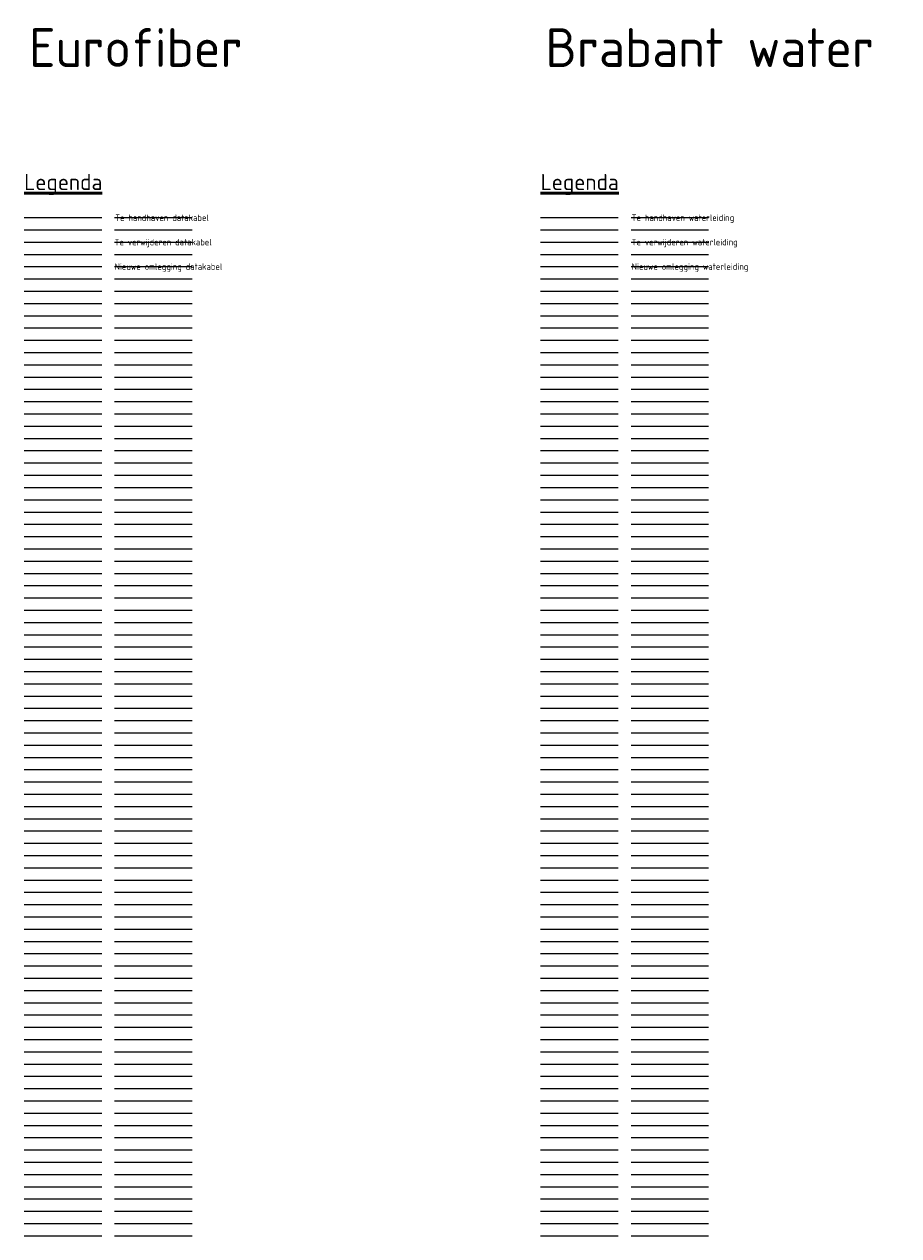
# Model space of a CAD drawing. Header units: metres. Extents: x 780 to 3546, y -363 to 107.
# Tile 14 of 18: x 2980 to 3149, y -128 to 107. Entities that reach past the tile are written whole.
import ezdxf
from ezdxf.lldxf.tags import DXFTag

# ---------------------------------------------------------------- set-up
doc = ezdxf.new("R2010")
doc.units = ezdxf.units.M
doc.layers.get('Defpoints').update_dxf_attribs({"color": 4})
for name, color, linetype, lineweight, true_color in [('B1-WE-KL-DATA_E FIBER EXPLOITATIE BV-G', 7, 'KL-DATA-N', 18, 0x0f4bff), ('B1-WE-KL-WATER_BRABANT WATER-G', 7, 'KL-WATER-N', 18, 0x0f4bff), ('N1-WE-KL-DATA_E FIBER EXPLOITATIE BV-G', 7, 'KL-DATA-N', 18, 0x47ed21), ('N1-WE-KL-WATER_BRABANT WATER-G', 7, 'KL-WATER-N', 18, 0x47ed21), ('V1-WE-KL-DATA_E FIBER EXPLOITATIE BV-G', 7, 'KL-DATA-N', 18, 0xfd1212), ('V1-WE-KL-WATER_BRABANT WATER-G', 7, 'KL-WATER-N', 18, 0xfd1212)]:
    doc.layers.add(name, color=color, linetype=linetype, lineweight=lineweight, true_color=true_color)
doc.layers.add('X-XX-AL-HULPLIJN-GN', color=7, linetype='Continuous', lineweight=13, true_color=0x9b039b, plot=False)
doc.layers.add('X-XX-AL-LEGENDA-T25', color=7, linetype='Continuous', lineweight=25)
doc.layers.add('X-XX-AL-LEGENDA-T50', color=7, linetype='Continuous', lineweight=50)
doc.styles.add('NLCS-ISO-ANNOTATIVE-T25', font='NLCS-ISO.ttf', dxfattribs={"height": 2.5})
doc.styles.add('NLCS-ISO-M500-T50', font='NLCS-ISO.ttf', dxfattribs={"height": 2.5})
doc.styles.add('NLCS-ISO-T25', font='NLCS-ISO.ttf')
tags = doc.linetypes.add('KL-DATA-N', pattern='A,4,-1,[101,NLCS.SHX,S=0.5,R=0,X=0,Y=0],-1,4,-1,["D",Standard,S=1,R=0,X=-0.25,Y=-0.5],-1.5', length=12.5).pattern_tags.tags
tags[18] = DXFTag(74, 10)
doc.linetypes.add('KL-WATER-N', pattern='A,7,-0.5,[168,NLCS.SHX,S=0.75,R=0,X=0.75,Y=0],-2', length=9.5)

# ---------------------------------------------------------------- blocks, each defined once
blk = doc.blocks.new('*U2')
at = {"layer": 'X-XX-AL-HULPLIJN-GN', "flags": 128}
blk.add_lwpolyline([(-7.5, 0), (7.5, 0)], dxfattribs=at)
blk = doc.blocks.new('*U3')
at = {"layer": 'X-XX-AL-HULPLIJN-GN', "color": 0, "linetype": 'ByBlock', "lineweight": -2, "transparency": 16777216}
for p in [(0, 0), (0, -2.375), (0, -4.75), (0, -7.125), (0, -9.5), (0, -11.875), (0, -14.25), (0, -16.625), (0, -19), (0, -21.375), (0, -23.75), (0, -26.125), (0, -28.5), (0, -30.875), (0, -33.25), (0, -35.625), (0, -38), (0, -40.375), (0, -42.75), (0, -45.125), (0, -47.5), (0, -49.875), (0, -52.25), (0, -54.625), (0, -57), (0, -59.375), (0, -61.75), (0, -64.125), (0, -66.5), (0, -68.875), (0, -71.25), (0, -73.625), (0, -76), (0, -78.375), (0, -80.75), (0, -83.125), (0, -85.5), (0, -87.875), (0, -90.25), (0, -92.625), (0, -95), (0, -97.375), (0, -99.75), (0, -102.125), (0, -104.5), (0, -106.875), (0, -109.25), (0, -111.625), (0, -114), (0, -116.375), (0, -118.75), (0, -121.125), (0, -123.5), (0, -125.875), (0, -128.25), (0, -130.625), (0, -133), (0, -135.375), (0, -137.75), (0, -140.125), (0, -142.5), (0, -144.875), (0, -147.25), (0, -149.625), (0, -152), (0, -154.375), (0, -156.75), (0, -159.125), (0, -161.5), (0, -163.875), (0, -166.25), (0, -168.625), (0, -171), (0, -173.375), (0, -175.75), (0, -178.125), (0, -180.5), (0, -182.875), (0, -185.25), (0, -187.625), (0, -190), (0, -192.375), (0, -194.75), (0, -197.125)]:
    blk.add_blockref('*U2', p, dxfattribs=at)
blk = doc.blocks.new('*U4')
at = {"layer": 'X-XX-AL-HULPLIJN-GN', "flags": 128}
blk.add_lwpolyline([(-7.5, 0), (7.5, 0)], dxfattribs=at)
blk = doc.blocks.new('*U5')
at = {"layer": 'X-XX-AL-HULPLIJN-GN', "color": 0, "linetype": 'ByBlock', "lineweight": -2, "transparency": 16777216}
for p in [(0, 0), (0, -2.375), (0, -4.75), (0, -7.125), (0, -9.5), (0, -11.875), (0, -14.25), (0, -16.625), (0, -19), (0, -21.375), (0, -23.75), (0, -26.125), (0, -28.5), (0, -30.875), (0, -33.25), (0, -35.625), (0, -38), (0, -40.375), (0, -42.75), (0, -45.125), (0, -47.5), (0, -49.875), (0, -52.25), (0, -54.625), (0, -57), (0, -59.375), (0, -61.75), (0, -64.125), (0, -66.5), (0, -68.875), (0, -71.25), (0, -73.625), (0, -76), (0, -78.375), (0, -80.75), (0, -83.125), (0, -85.5), (0, -87.875), (0, -90.25), (0, -92.625), (0, -95), (0, -97.375), (0, -99.75), (0, -102.125), (0, -104.5), (0, -106.875), (0, -109.25), (0, -111.625), (0, -114), (0, -116.375), (0, -118.75), (0, -121.125), (0, -123.5), (0, -125.875), (0, -128.25), (0, -130.625), (0, -133), (0, -135.375), (0, -137.75), (0, -140.125), (0, -142.5), (0, -144.875), (0, -147.25), (0, -149.625), (0, -152), (0, -154.375), (0, -156.75), (0, -159.125), (0, -161.5), (0, -163.875), (0, -166.25), (0, -168.625), (0, -171), (0, -173.375), (0, -175.75), (0, -178.125), (0, -180.5), (0, -182.875), (0, -185.25), (0, -187.625), (0, -190), (0, -192.375), (0, -194.75), (0, -197.125)]:
    blk.add_blockref('*U4', p, dxfattribs=at)

msp = doc.modelspace()

# ---------------------------------------------------------------- linework, layer by layer
at = {"layer": 'B1-WE-KL-DATA_E FIBER EXPLOITATIE BV-G'}
msp.add_line((2979.84, 69.16), (2994.84, 69.16), dxfattribs=at)
at = {"layer": 'B1-WE-KL-WATER_BRABANT WATER-G'}
msp.add_line((3079.84, 69.16), (3094.84, 69.16), dxfattribs=at)
at = {"layer": 'N1-WE-KL-DATA_E FIBER EXPLOITATIE BV-G'}
msp.add_line((2979.84, 59.66), (2994.84, 59.66), dxfattribs=at)
at = {"layer": 'N1-WE-KL-WATER_BRABANT WATER-G'}
msp.add_line((3079.84, 59.66), (3094.84, 59.66), dxfattribs=at)
at = {"layer": 'V1-WE-KL-DATA_E FIBER EXPLOITATIE BV-G'}
msp.add_line((2979.84, 64.41), (2994.84, 64.41), dxfattribs=at)
at = {"layer": 'V1-WE-KL-WATER_BRABANT WATER-G'}
msp.add_line((3079.84, 64.41), (3094.84, 64.41), dxfattribs=at)

# ---------------------------------------------------------------- block references
at = {"layer": 'X-XX-AL-HULPLIJN-GN'}
for name, p in [('*U5', (2987.34, 69.16)), ('*U3', (3004.84, 69.16)), ('*U5', (3087.34, 69.16)), ('*U3', (3104.84, 69.16))]:
    msp.add_blockref(name, p, dxfattribs=at)

# ---------------------------------------------------------------- texts
at = {"layer": 'Defpoints', "style": 'NLCS-ISO-ANNOTATIVE-T25'}
for s, p in [('Eurofiber', (2980.77, 98.32)), ('Brabant water', (3080.77, 98.32))]:
    msp.add_text(s, height=7.5, dxfattribs=at).set_placement(p)
at = {"layer": 'X-XX-AL-LEGENDA-T25', "style": 'NLCS-ISO-T25'}
for s, p in [('Te verwijderen datakabel', (2997.34, 63.79)), ('Te verwijderen waterleiding', (3097.47, 63.79)), ('Nieuwe omlegging datakabel', (2997.34, 59.04)), ('Nieuwe omlegging waterleiding', (3097.47, 59.04))]:
    msp.add_text(s, height=1.25, dxfattribs=at).set_placement(p)
at = {"layer": 'X-XX-AL-LEGENDA-T25', "char_height": 1.25, "width": 31.474, "attachment_point": 1, "style": 'NLCS-ISO-T25'}
for s, insert in [('Te handhaven datakabel', (2997.47, 69.76)), ('Te handhaven waterleiding', (3097.47, 69.76))]:
    msp.add_mtext(s, dxfattribs=dict(at, insert=insert))
at = {"layer": 'X-XX-AL-LEGENDA-T50', "char_height": 3.125, "attachment_point": 7, "style": 'NLCS-ISO-M500-T50'}
for insert in [(2979.84, 73.54), (3079.84, 73.54)]:
    msp.add_mtext('{\\LLegenda}', dxfattribs=dict(at, insert=insert))

doc.saveas('drawing.dxf')
